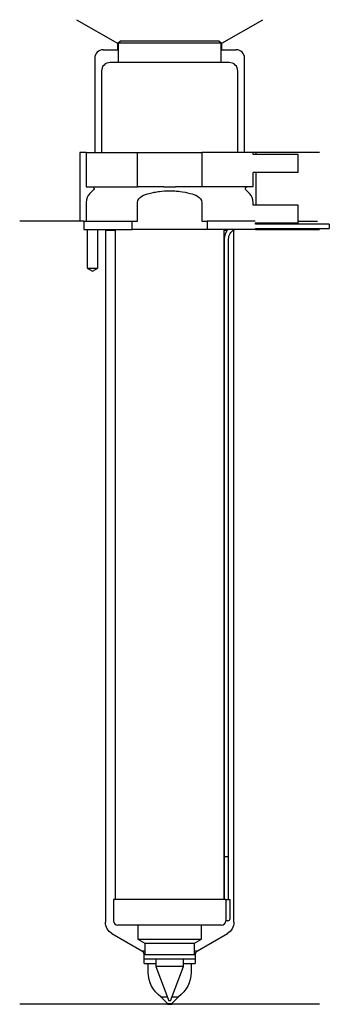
# Model space of a CAD drawing. Header units: inches. Extents: x 33 to 105, y 171 to 401.
import ezdxf

# ---------------------------------------------------------------- set-up
doc = ezdxf.new("R2010")
doc.units = ezdxf.units.IN
for name, color, linetype in [('201', 7, 'Continuous'), ('30', 7, 'Continuous'), ('32', 7, 'Continuous')]:
    doc.layers.add(name, color=color, linetype=linetype)

msp = doc.modelspace()

# ---------------------------------------------------------------- linework, layer by layer
at = {"layer": '201', "color": 113}
for p, q in [((46.4, 401.03), (55.92, 395.53)), ((80.32, 395.53), (89.85, 401.03)), ((55.92, 395.53), (55.92, 394.03)), ((56.12, 395.53), (55.92, 395.53)), ((80.32, 395.53), (80.12, 395.53)), ((80.32, 394.03), (80.32, 395.53)), ((52.62, 394.03), (55.92, 394.03)), ((55.92, 394.03), (56.12, 394.03)), ((80.12, 394.03), (80.32, 394.03)), ((80.32, 394.03), (83.62, 394.03)), ((50.62, 392.03), (50.62, 370.03)), ((85.62, 370.03), (85.62, 392.03)), ((47.12, 370.03), (47.12, 354.03)), ((48.62, 370.03), (47.12, 370.03)), ((103.12, 370.03), (87.62, 370.03)), ((88.25, 370.03), (88.25, 369.53)), ((88.25, 365.33), (88.25, 357.73)), ((47.12, 354.03), (33.12, 354.03)), ((48.12, 354.03), (33.12, 354.03)), ((48.12, 354.03), (48.12, 352.03)), ((98.12, 354.03), (102.6, 354.03)), ((98.12, 354.03), (102.6, 354.03)), ((48.87, 352.03), (48.87, 343.03)), ((51.37, 343.03), (51.37, 352.03)), ((53.02, 352.03), (53.12, 351.93)), ((53.12, 351.93), (55.42, 351.93)), ((53.12, 351.93), (53.12, 190.37)), ((80.82, 351.93), (81.57, 351.93)), ((83.02, 351.93), (83.12, 351.93)), ((83.12, 351.93), (83.22, 352.03)), ((83.12, 190.37), (83.12, 351.93)), ((88.12, 352.03), (103.12, 352.03)), ((48.87, 343.03), (50.12, 342.31)), ((50.12, 342.31), (51.37, 343.03)), ((54.62, 187.77), (61.62, 183.73)), ((74.63, 183.73), (81.62, 187.77)), ((61.62, 183.73), (62.32, 183.73)), ((62, 183.35), (61.62, 183.73)), ((62.12, 183.07), (62.12, 180.93)), ((73.93, 183.73), (74.63, 183.73)), ((74.13, 180.93), (74.13, 183.07)), ((74.63, 183.73), (74.24, 183.35)), ((62.32, 180.73), (63.12, 180.73)), ((63.12, 178.69), (63.12, 180.73)), ((63.12, 180.73), (64.87, 180.73)), ((71.37, 180.73), (73.12, 180.73)), ((73.12, 180.73), (73.12, 178.69)), ((73.12, 180.73), (73.93, 180.73)), ((67.62, 171.43), (66.07, 172.98)), ((66.07, 172.98), (67.56, 172.98)), ((70.17, 172.98), (68.62, 171.43)), ((68.69, 172.98), (70.17, 172.98)), ((67.62, 171.23), (33.12, 171.23)), ((67.62, 171.43), (67.62, 171.23)), ((67.62, 171.43), (68.62, 171.43)), ((67.62, 171.23), (68.62, 171.23)), ((68.62, 171.23), (68.62, 171.43)), ((103.12, 171.23), (68.62, 171.23))]:
    msp.add_line(p, q, dxfattribs=at)
for centre, radius, start, end in [((52.62, 392.03), 2, 90, 180), ((83.62, 392.03), 2, 0, 90), ((61.72, 183.07), 0.4, 0, 45), ((74.53, 183.07), 0.4, 135, 180), ((62.32, 180.93), 0.2, 180, 270), ((73.93, 180.93), 0.2, -90, 0)]:
    msp.add_arc(centre, radius, start, end, dxfattribs=at)
at = {"layer": '201', "color": 113, "extrusion": (0, 0, -1)}
for centre, radius, start, end in [((-56.12, 190.37), 3, 300, 360), ((-80.12, 190.37), 3, 180, 240), ((-70.12, 178.69), 7, -54.6499, 0), ((-66.12, 178.69), 7, 180, 234.6499)]:
    msp.add_arc(centre, radius, start, end, dxfattribs=at)
at = {"layer": '30', "color": 113}
for p, q in [((56.62, 396.03), (56.12, 395.53)), ((80.12, 395.53), (56.12, 395.53)), ((56.12, 395.53), (56.12, 391.03)), ((79.62, 396.03), (56.62, 396.03)), ((80.12, 395.53), (79.62, 396.03)), ((80.12, 391.03), (80.12, 395.53)), ((82.02, 391.03), (54.22, 391.03)), ((52.22, 389.03), (52.22, 370.03)), ((84.02, 370.03), (84.02, 389.03)), ((48.62, 370.03), (60.62, 370.03)), ((48.62, 370.03), (48.62, 362.03)), ((60.62, 370.03), (75.62, 370.03)), ((60.62, 362.03), (60.62, 370.03)), ((75.62, 370.03), (75.62, 362.03)), ((87.62, 370.03), (75.62, 370.03)), ((87.62, 369.53), (87.62, 370.03)), ((87.62, 362.03), (87.62, 365.33)), ((48.62, 362.03), (60.62, 362.03)), ((50.36, 361.34), (49.5, 360.49)), ((66.78, 362.03), (60.62, 362.03)), ((75.62, 362.03), (69.46, 362.03)), ((87.62, 362.03), (75.62, 362.03)), ((86.74, 360.49), (85.89, 361.34)), ((48.62, 358.37), (48.62, 354.03)), ((60.62, 354.03), (60.62, 358.37)), ((75.62, 358.37), (75.62, 354.03)), ((87.62, 357.73), (87.62, 358.37)), ((48.12, 354.03), (59.4, 354.03)), ((48.12, 354.03), (48.12, 352.03)), ((59.4, 352.03), (59.4, 354.03)), ((59.4, 354.03), (60.62, 354.03)), ((75.62, 354.03), (76.84, 354.03)), ((88.08, 354.03), (76.84, 354.03)), ((76.84, 354.03), (76.84, 352.03)), ((48.12, 352.03), (59.4, 352.03)), ((48.87, 352.03), (48.87, 343.03)), ((51.37, 343.03), (51.37, 352.03)), ((55.42, 352.03), (55.42, 195.73)), ((76.84, 352.03), (59.4, 352.03)), ((88.12, 352.03), (76.84, 352.03)), ((80.82, 195.73), (80.82, 352.03)), ((88.12, 353.33), (88.12, 353.53)), ((105.37, 353.33), (88.12, 353.33)), ((88.12, 352.03), (88.12, 352.33)), ((88.12, 352.33), (105.37, 352.33)), ((105.37, 353.33), (105.37, 352.33)), ((80.87, 349.83), (80.87, 205.73)), ((81.87, 205.73), (81.87, 349.83)), ((48.87, 343.03), (51.37, 343.03)), ((80.87, 205.73), (81.87, 205.73)), ((80.87, 205.73), (80.87, 195.73)), ((80.87, 205.73), (81.87, 205.73)), ((81.87, 195.73), (81.87, 205.73)), ((55.02, 195.73), (55.02, 190.73)), ((81.2, 195.73), (55.02, 195.73)), ((81.2, 195.73), (81.2, 191.23)), ((81.2, 195.73), (82.22, 195.73)), ((82.22, 191.23), (82.22, 195.73)), ((80.22, 189.73), (56.02, 189.73)), ((60.72, 189.73), (60.72, 186.45)), ((75.52, 186.45), (75.52, 189.73)), ((81.72, 190.73), (81.22, 190.73)), ((60.72, 186.45), (62.32, 185.53)), ((60.72, 186.45), (75.52, 186.45)), ((73.93, 185.53), (75.52, 186.45)), ((62.32, 185.53), (73.93, 185.53)), ((62.32, 185.53), (62.32, 182.83)), ((73.93, 182.83), (73.93, 185.53)), ((62.12, 182.83), (74.13, 182.83)), ((62.12, 182.83), (62.12, 181.83)), ((62.12, 181.83), (74.13, 181.83)), ((64.87, 181.83), (64.87, 180.05)), ((71.37, 180.05), (71.37, 181.83)), ((74.13, 181.83), (74.13, 182.83)), ((64.87, 180.05), (67.92, 172.03)), ((71.37, 180.05), (64.87, 180.05)), ((68.32, 172.03), (71.37, 180.05)), ((68.32, 172.03), (67.92, 172.03))]:
    msp.add_line(p, q, dxfattribs=at)
for centre, radius, start, end in [((54.22, 389.03), 2, 90, 180), ((82.02, 389.03), 2, 0, 90), ((51.62, 358.37), 3, 135, 180), ((84.62, 358.37), 3, 0, 45), ((84.37, 349.83), 3.5, 141.0539, 180), ((81.72, 191.23), 0.5, -90, 0), ((56.02, 190.73), 1, 180, 270), ((80.22, 190.73), 1, -90, 0)]:
    msp.add_arc(centre, radius, start, end, dxfattribs=at)
at = {"layer": '30', "color": 113, "extrusion": (0, 0, -1)}
for centre, radius, start, end in [((-50.07, 361.63), 0.4, 90, 225), ((-86.17, 361.63), 0.4, -45, 90), ((-84.37, 349.83), 2.5, 0, 61.6416)]:
    msp.add_arc(centre, radius, start, end, dxfattribs=at)
at = {"layer": '30', "color": 113}
for points, knots in [([(63.35, 360.49), (63.55, 360.54), (63.74, 360.59), (64.14, 360.68), (64.34, 360.72), (64.93, 360.83), (65.32, 360.9), (66.52, 361.06), (67.32, 361.11), (68.32, 361.11), (68.53, 361.11), (68.93, 361.09), (69.13, 361.08), (69.74, 361.04), (70.14, 361), (71.33, 360.84), (72.12, 360.69), (72.89, 360.49)], [0, 0, 0, 0, 0.0625, 0.0625, 0.125, 0.125, 0.25, 0.25, 0.5, 0.5, 0.5625, 0.5625, 0.625, 0.625, 0.75, 0.75, 1, 1, 1, 1]), ([(66.78, 362.03), (67.23, 362.03), (67.67, 362.02), (68.23, 362.02), (68.34, 362.02), (68.57, 362.02), (68.68, 362.02), (69.02, 362.03), (69.24, 362.03), (69.46, 362.03)], [0, 0, 0, 0, 0.5, 0.5, 0.625, 0.625, 0.75, 0.75, 1, 1, 1, 1]), ([(60.62, 358.37), (60.62, 358.99), (61.12, 359.49), (62.17, 360.14), (62.76, 360.34), (63.35, 360.49)], [0, 0, 0, 0, 0.5, 0.5, 1, 1, 1, 1]), ([(72.89, 360.49), (73.49, 360.34), (74.07, 360.14), (75.12, 359.49), (75.62, 358.98), (75.62, 358.37)], [0, 0, 0, 0, 0.5, 0.5, 1, 1, 1, 1]), ([(81.2, 191.23), (81.2, 191.17), (81.2, 191.12), (81.2, 191.01), (81.2, 190.96), (81.2, 190.87), (81.21, 190.84), (81.21, 190.78), (81.21, 190.76), (81.21, 190.74), (81.22, 190.73), (81.22, 190.73)], [0, 0, 0, 0, 0.208202, 0.208202, 0.416635, 0.416635, 0.625338, 0.625338, 0.835614, 0.835614, 1, 1, 1, 1])]:
    msp.add_open_spline(points, degree=3, knots=knots, dxfattribs=at)
at = {"layer": '32', "color": 113}
for p, q in [((98.12, 369.53), (87.58, 369.53)), ((98.12, 365.33), (98.12, 369.53)), ((98.12, 365.33), (87.58, 365.33)), ((98.12, 357.73), (87.58, 357.73)), ((98.12, 353.53), (98.12, 357.73)), ((98.12, 353.53), (88.08, 353.53))]:
    msp.add_line(p, q, dxfattribs=at)

doc.saveas('drawing.dxf')
